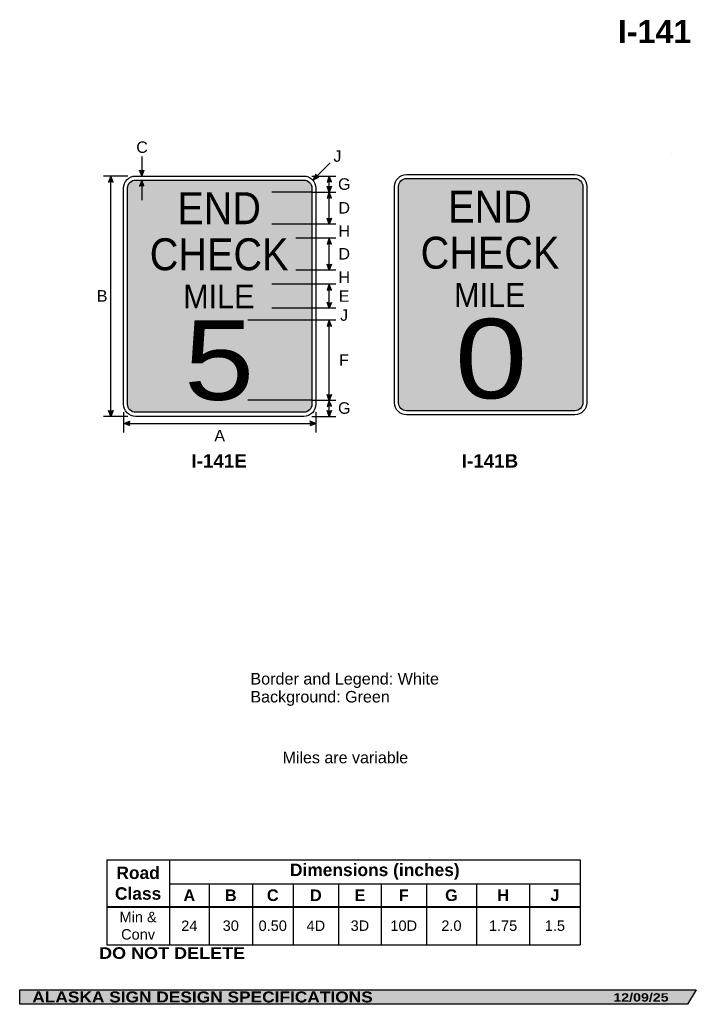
# Model space of a CAD drawing. Header units: feet. Extents: x 7 to 92, y 0 to 123.
import ezdxf
from ezdxf.enums import TextEntityAlignment as Align

# ---------------------------------------------------------------- set-up
doc = ezdxf.new("R2010")
doc.units = ezdxf.units.FT
doc.header["$MEASUREMENT"] = 0
doc.layers.add('Sign', color=7, linetype='Continuous')
doc.styles.add('ARIAL', font='arial.ttf')
doc.styles.add('ARIAL B', font='arialbd.ttf')
doc.styles.add('ARIAL BLACK B', font='ariblk.ttf')
doc.styles.add('ARIAL BLACK BI', font='ariblk.ttf')
doc.styles.add('FHWA SERIES D2000EX', font='txt')

# ---------------------------------------------------------------- blocks, each defined once
blk = doc.blocks.new('*T2')
at = {"color": 0, "linetype": 'ByBlock', "lineweight": -2, "transparency": 16777216}
for p, q in [((0, 0), (59.08694712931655, 0)), ((0, 0), (0, -10.61619393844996)), ((7.839564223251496, 0), (7.839564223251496, -5.858905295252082)), ((59.08694712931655, 0), (59.08694712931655, -10.61619393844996)), ((7.839564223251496, -3.008399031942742), (59.08694712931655, -3.008399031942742)), ((12.78662454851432, -3.008399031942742), (12.78662454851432, -5.858905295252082)), ((18.18782887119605, -3.008399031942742), (18.18782887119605, -5.858905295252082)), ((23.26244993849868, -3.008399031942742), (23.26244993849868, -5.858905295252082)), ((28.94576181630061, -3.008399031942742), (28.94576181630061, -5.858905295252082)), ((34.25858933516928, -3.008399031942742), (34.25858933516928, -5.858905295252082)), ((39.89537702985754, -3.008399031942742), (39.89537702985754, -5.858905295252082)), ((46.15608800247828, -3.008399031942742), (46.15608800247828, -5.858905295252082)), ((52.78617527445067, -3.008399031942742), (52.78617527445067, -5.858905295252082)), ((0, -5.858905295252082), (59.08694712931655, -5.858905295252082)), ((0, -5.903905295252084), (59.08694712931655, -5.903905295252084)), ((7.839564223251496, -5.903905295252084), (7.839564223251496, -10.61619393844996)), ((12.78662454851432, -5.903905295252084), (12.78662454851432, -10.61619393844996)), ((18.18782887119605, -5.903905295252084), (18.18782887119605, -10.61619393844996)), ((23.26244993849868, -5.903905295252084), (23.26244993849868, -10.61619393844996)), ((28.94576181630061, -5.903905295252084), (28.94576181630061, -10.61619393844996)), ((34.25858933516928, -5.903905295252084), (34.25858933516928, -10.61619393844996)), ((39.89537702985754, -5.903905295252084), (39.89537702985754, -10.61619393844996)), ((46.15608800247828, -5.903905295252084), (46.15608800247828, -10.61619393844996)), ((52.78617527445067, -5.903905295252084), (52.78617527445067, -10.61619393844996)), ((0, -10.61619393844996), (59.08694712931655, -10.61619393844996))]:
    blk.add_line(p, q, dxfattribs=at)
at = {"color": 18, "transparency": 16777216, "attachment_point": 5}
for s, insert, char_height, width, style in [('Road Class', (3.919782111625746, -2.940702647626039), 1.55, 7.719564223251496, 'ARIAL B'), ('Dimensions (inches)', (33.46325567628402, -1.504199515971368), 1.55, 51.12738290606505, 'ARIAL B'), ('A', (10.31309438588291, -4.444902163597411), 1.45, 4.827060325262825, 'ARIAL B'), ('B', (15.48722670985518, -4.444902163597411), 1.45, 5.281204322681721, 'ARIAL B'), ('C', (20.72513940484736, -4.444902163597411), 1.45, 4.954621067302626, 'ARIAL B'), ('D', (26.10410587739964, -4.444902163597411), 1.45, 5.563311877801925, 'ARIAL B'), ('E', (31.60217557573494, -4.444902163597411), 1.45, 5.19282751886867, 'ARIAL B'), ('F', (37.07698318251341, -4.444902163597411), 1.45, 5.516787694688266, 'ARIAL B'), ('G', (43.02573251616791, -4.444902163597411), 1.45, 6.140710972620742, 'ARIAL B'), ('H', (49.47113163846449, -4.444902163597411), 1.45, 6.510087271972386, 'ARIAL B'), ('J', (55.93656120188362, -4.444902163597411), 1.45, 6.180771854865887, 'ARIAL B'), ('Min & Conv', (3.919782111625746, -8.24879961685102), 1.3, 7.719564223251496, 'ARIAL'), ('24', (10.31309438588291, -8.24879961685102), 1.3, 4.827060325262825, 'ARIAL'), ('30', (15.48722670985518, -8.24879961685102), 1.3, 5.281204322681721, 'ARIAL'), ('0.50', (20.72513940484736, -8.24879961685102), 1.3, 4.954621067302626, 'ARIAL'), ('4D', (26.10410587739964, -8.24879961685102), 1.3, 5.563311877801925, 'ARIAL'), ('3D', (31.60217557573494, -8.24879961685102), 1.3, 5.19282751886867, 'ARIAL'), ('10D', (37.07698318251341, -8.24879961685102), 1.3, 5.516787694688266, 'ARIAL'), ('2.0', (43.02573251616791, -8.24879961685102), 1.3, 6.140710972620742, 'ARIAL'), ('1.75', (49.47113163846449, -8.24879961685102), 1.3, 6.510087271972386, 'ARIAL'), ('1.5', (55.93656120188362, -8.24879961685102), 1.3, 6.180771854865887, 'ARIAL')]:
    blk.add_mtext(s, dxfattribs=dict(at, insert=insert, char_height=char_height, width=width, style=style))

msp = doc.modelspace()

# ---------------------------------------------------------------- hatches: boundary and pattern name
h = msp.add_hatch(color=256)
h.dxf.hatch_style = 1
edge = h.paths.add_edge_path()
edge.add_line((22.91155288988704, 104.4850490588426), (22.63261928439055, 103.7449020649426))
edge.add_line((22.63261928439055, 103.7449020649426), (22.3556122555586, 104.4913131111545))
edge.add_arc((22.63819264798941, 104.897329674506), 0.4946727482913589, 235.1627615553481, 303.5461345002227)
h = msp.add_hatch(color=256)
h.dxf.hatch_style = 1
edge = h.paths.add_edge_path()
edge.add_line((19.05217789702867, 102.9934534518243), (18.77324429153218, 103.7336004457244))
edge.add_line((18.77324429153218, 103.7336004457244), (18.49623726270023, 102.9871893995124))
edge.add_arc((18.77881765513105, 102.5811728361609), 0.4946727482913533, 56.45386549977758, 124.83723844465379, ccw=False)
h = msp.add_hatch(color=256)
h.dxf.hatch_style = 1
edge = h.paths.add_edge_path()
edge.add_line((44.34375404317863, 103.9898092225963), (44.03752816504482, 103.2605306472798))
edge.add_line((44.03752816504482, 103.2605306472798), (44.75181117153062, 103.6121869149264))
edge.add_arc((44.82569651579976, 104.1013107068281), 0.4946727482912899, 193.0266678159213, 261.41004076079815, ccw=False)
h = msp.add_hatch(color=256)
h.dxf.hatch_style = 1
edge = h.paths.add_edge_path()
edge.add_line((46.31192397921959, 102.9999638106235), (46.03299037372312, 103.7401108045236))
edge.add_line((46.03299037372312, 103.7401108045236), (45.75598334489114, 102.9936997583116))
edge.add_arc((46.03856373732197, 102.5876831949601), 0.4946727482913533, 56.45386549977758, 124.83723844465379, ccw=False)
at = {"true_color": 0x00773b}
h = msp.add_hatch(color=116, dxfattribs=at)
h.dxf.hatch_style = 1
h.paths.add_polyline_path([(55.67359274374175, 103.4326199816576, 0.4136905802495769), (54.67950976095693, 102.4269910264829), (54.67950970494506, 75.43285826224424, 0.4142280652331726), (55.68100317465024, 74.43262320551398), (76.67926891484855, 74.43262314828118, 0.4154398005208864), (77.67950653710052, 75.43801701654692), (77.67950659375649, 102.4323835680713, 0.41507714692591), (76.67536197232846, 103.4326199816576)])
h = msp.add_hatch(color=116, dxfattribs=at)
h.dxf.hatch_style = 1
h.paths.add_polyline_path([(21.85736063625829, 103.2396921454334, 0.4136905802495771), (20.86327765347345, 102.2340631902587), (20.86327759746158, 75.2399304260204, 0.4142280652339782), (21.86477106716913, 74.2396953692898), (42.86303680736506, 74.23969531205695, 0.4154398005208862), (43.86327442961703, 75.24508918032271), (43.86327448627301, 102.2394557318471, 0.4150771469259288), (42.85912986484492, 103.2396921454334)])
at = {"true_color": 0xffffff}
h = msp.add_hatch(color=7, dxfattribs=at)
h.dxf.hatch_style = 1
edge = h.paths.add_edge_path()
edge.add_line((22.91090211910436, 102.4995451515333), (22.63196851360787, 103.2396921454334))
edge.add_line((22.63196851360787, 103.2396921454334), (22.35496148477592, 102.4932810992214))
edge.add_arc((22.63754187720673, 102.0872645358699), 0.4946727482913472, 56.453865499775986, 124.8372384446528, ccw=False)
h = msp.add_hatch(color=256)
h.dxf.hatch_style = 1
edge = h.paths.add_edge_path()
edge.add_line((46.31192397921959, 102.4811428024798), (46.03299037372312, 101.7409958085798))
edge.add_line((46.03299037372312, 101.7409958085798), (45.75598334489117, 102.4874068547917))
edge.add_arc((46.03856373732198, 102.8934234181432), 0.4946727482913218, 235.1627615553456, 303.5461345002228)
h = msp.add_hatch(color=256)
h.dxf.hatch_style = 1
edge = h.paths.add_edge_path()
edge.add_line((46.31192397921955, 100.9973632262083), (46.03299037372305, 101.7375102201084))
edge.add_line((46.03299037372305, 101.7375102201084), (45.7559833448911, 100.9910991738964))
edge.add_arc((46.03856373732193, 100.5850826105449), 0.4946727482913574, 56.45386549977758, 124.8372384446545, ccw=False)
h = msp.add_hatch(color=256)
h.dxf.hatch_style = 1
edge = h.paths.add_edge_path()
edge.add_line((46.31192397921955, 98.48301647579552), (46.03299037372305, 97.74286948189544))
edge.add_line((46.03299037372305, 97.74286948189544), (45.7559833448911, 98.48928052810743))
edge.add_arc((46.03856373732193, 98.89529709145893), 0.4946727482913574, 235.1627615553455, 303.5461345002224)
h = msp.add_hatch(color=256)
h.dxf.hatch_style = 1
edge = h.paths.add_edge_path()
edge.add_line((46.31192397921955, 95.25330564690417), (46.03299037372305, 95.99345264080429))
edge.add_line((46.03299037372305, 95.99345264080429), (45.7559833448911, 95.24704159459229))
edge.add_arc((46.03856373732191, 94.84102503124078), 0.4946727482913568, 56.45386549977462, 124.8372384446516, ccw=False)
h = msp.add_hatch(color=256)
h.dxf.hatch_style = 1
edge = h.paths.add_edge_path()
edge.add_line((46.31192397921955, 92.73895889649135), (46.03299037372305, 91.99881190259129))
edge.add_line((46.03299037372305, 91.99881190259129), (45.7559833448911, 92.74522294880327))
edge.add_arc((46.03856373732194, 93.15123951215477), 0.4946727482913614, 235.1627615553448, 303.5461345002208)
h = msp.add_hatch(color=256)
h.dxf.hatch_style = 1
edge = h.paths.add_edge_path()
edge.add_line((46.31192397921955, 89.47913408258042), (46.03299037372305, 90.21928107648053))
edge.add_line((46.03299037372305, 90.21928107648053), (45.7559833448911, 89.47287003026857))
edge.add_arc((46.03856373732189, 89.06685346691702), 0.4946727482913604, 56.453865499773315, 124.8372384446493, ccw=False)
h = msp.add_hatch(color=256)
h.dxf.hatch_style = 1
edge = h.paths.add_edge_path()
edge.add_line((46.31192397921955, 87.97014699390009), (46.03299037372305, 87.23))
edge.add_line((46.03299037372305, 87.23), (45.7559833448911, 87.976411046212))
edge.add_arc((46.03856373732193, 88.38242760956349), 0.4946727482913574, 235.1627615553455, 303.5461345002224)
h = msp.add_hatch(color=256)
h.dxf.hatch_style = 1
edge = h.paths.add_edge_path()
edge.add_line((46.31192397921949, 84.99345701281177), (46.032990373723, 85.73360400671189))
edge.add_line((46.032990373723, 85.73360400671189), (45.75598334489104, 84.98719296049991))
edge.add_arc((46.03856373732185, 84.5811763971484), 0.4946727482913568, 56.45386549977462, 124.8372384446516, ccw=False)
h = msp.add_hatch(color=256)
h.dxf.hatch_style = 1
edge = h.paths.add_edge_path()
edge.add_line((46.31192397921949, 76.47375100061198), (46.032990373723, 75.7336040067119))
edge.add_line((46.032990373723, 75.7336040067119), (45.75598334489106, 76.48001505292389))
edge.add_arc((46.03856373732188, 76.88603161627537), 0.4946727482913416, 235.1627615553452, 303.5461345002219)
h = msp.add_hatch(color=256)
h.dxf.hatch_style = 1
edge = h.paths.add_edge_path()
edge.add_line((46.31192397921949, 74.99345701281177), (46.032990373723, 75.7336040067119))
edge.add_line((46.032990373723, 75.7336040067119), (45.75598334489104, 74.98719296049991))
edge.add_arc((46.03856373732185, 74.5811763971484), 0.4946727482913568, 56.45386549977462, 124.8372384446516, ccw=False)
h = msp.add_hatch(color=256)
h.dxf.hatch_style = 1
edge = h.paths.add_edge_path()
edge.add_line((19.05217789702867, 74.47984075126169), (18.77324429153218, 73.7396937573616))
edge.add_line((18.77324429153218, 73.7396937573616), (18.49623726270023, 74.48610480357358))
edge.add_arc((18.77881765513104, 74.8921213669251), 0.4946727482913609, 235.1627615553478, 303.546134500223)
h = msp.add_hatch(color=256)
h.dxf.hatch_style = 1
edge = h.paths.add_edge_path()
edge.add_line((46.31192397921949, 74.47463600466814), (46.032990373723, 73.73448901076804))
edge.add_line((46.032990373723, 73.73448901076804), (45.75598334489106, 74.48090005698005))
edge.add_arc((46.03856373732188, 74.88691662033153), 0.4946727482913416, 235.1627615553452, 303.5461345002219)
h = msp.add_hatch(color=256)
h.dxf.hatch_style = 1
edge = h.paths.add_edge_path()
edge.add_line((21.11727908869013, 72.57981300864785), (20.37741095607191, 72.85948545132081))
edge.add_line((20.37741095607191, 72.85948545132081), (21.12409819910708, 73.13574711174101))
edge.add_arc((21.52983242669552, 72.85276148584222), 0.4946727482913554, 145.1055563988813, 213.4889293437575)
h = msp.add_hatch(color=256)
h.dxf.hatch_style = 1
edge = h.paths.add_edge_path()
edge.add_line((43.63233445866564, 72.5798130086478), (44.37220259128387, 72.85948545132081))
edge.add_line((44.37220259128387, 72.85948545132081), (43.62551534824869, 73.13574711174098))
edge.add_arc((43.21978112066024, 72.8527614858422), 0.4946727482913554, -33.488929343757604, 34.894443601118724, ccw=False)
at = {"layer": 'Sign', "true_color": 0x000000}
msp.add_hatch(color=18, dxfattribs=at).paths.add_polyline_path([(7.399373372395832, 2.133735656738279), (91.84195454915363, 2.133735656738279), (90.75006357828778, 0.3343149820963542), (7.402168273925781, 0.3343149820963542)], flags=0)

# ---------------------------------------------------------------- linework, layer by layer
for p, q in [((18.25584577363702, 18.38997444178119), (77.34279290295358, 18.38997444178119)), ((18.25584577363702, 12.53735885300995), (77.34279290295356, 12.53735885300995)), ((18.25584577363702, 12.47922013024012), (77.34279290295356, 12.47922013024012))]:
    msp.add_line(p, q)
for points in [[(22.91155288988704, 104.4850490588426), (22.63261928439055, 103.7449020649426), (22.3556122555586, 104.4913131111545, 0.307560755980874), (22.91155288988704, 104.4850490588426, 4.141293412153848)], [(19.05217789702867, 102.9934534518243), (18.77324429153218, 103.7336004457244), (18.49623726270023, 102.9871893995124, -0.307560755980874), (19.05217789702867, 102.9934534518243, -4.141293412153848)], [(44.34375404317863, 103.9898092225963), (44.03752816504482, 103.2605306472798), (44.75181117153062, 103.6121869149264, -0.307560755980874), (44.34375404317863, 103.9898092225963, -4.141293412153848)], [(46.31192397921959, 102.9999638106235), (46.03299037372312, 103.7401108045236), (45.75598334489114, 102.9936997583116, -0.307560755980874), (46.31192397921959, 102.9999638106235, -4.141293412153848)], [(46.31192397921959, 102.4811428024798), (46.03299037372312, 101.7409958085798), (45.75598334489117, 102.4874068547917, 0.307560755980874), (46.31192397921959, 102.4811428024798, 4.141293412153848)], [(46.31192397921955, 100.9973632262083), (46.03299037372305, 101.7375102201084), (45.7559833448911, 100.9910991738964, -0.307560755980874), (46.31192397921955, 100.9973632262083, -4.141293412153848)], [(46.31192397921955, 98.48301647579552), (46.03299037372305, 97.74286948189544), (45.7559833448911, 98.48928052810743, 0.307560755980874), (46.31192397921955, 98.48301647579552, 4.141293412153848)], [(46.31192397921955, 95.25330564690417), (46.03299037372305, 95.99345264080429), (45.7559833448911, 95.24704159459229, -0.307560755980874), (46.31192397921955, 95.25330564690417, -4.141293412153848)], [(46.31192397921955, 92.73895889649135), (46.03299037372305, 91.99881190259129), (45.7559833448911, 92.74522294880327, 0.307560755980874), (46.31192397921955, 92.73895889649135, 4.141293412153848)], [(46.31192397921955, 89.47913408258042), (46.03299037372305, 90.21928107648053), (45.7559833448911, 89.47287003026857, -0.307560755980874), (46.31192397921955, 89.47913408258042, -4.141293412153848)], [(46.31192397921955, 87.97014699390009), (46.03299037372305, 87.23), (45.7559833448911, 87.976411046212, 0.307560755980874), (46.31192397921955, 87.97014699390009, 4.141293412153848)], [(46.31192397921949, 84.99345701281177), (46.032990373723, 85.73360400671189), (45.75598334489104, 84.98719296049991, -0.307560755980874), (46.31192397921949, 84.99345701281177, -4.141293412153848)], [(46.31192397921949, 76.47375100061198), (46.032990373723, 75.7336040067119), (45.75598334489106, 76.48001505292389, 0.307560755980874), (46.31192397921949, 76.47375100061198, 4.141293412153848)], [(46.31192397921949, 74.99345701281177), (46.032990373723, 75.7336040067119), (45.75598334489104, 74.98719296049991, -0.307560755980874), (46.31192397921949, 74.99345701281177, -4.141293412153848)], [(19.05217789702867, 74.47984075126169), (18.77324429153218, 73.7396937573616), (18.49623726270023, 74.48610480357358, 0.307560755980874), (19.05217789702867, 74.47984075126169, 4.141293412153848)], [(46.31192397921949, 74.47463600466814), (46.032990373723, 73.73448901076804), (45.75598334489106, 74.48090005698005, 0.307560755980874), (46.31192397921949, 74.47463600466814, 4.141293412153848)], [(21.11727908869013, 72.57981300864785), (20.37741095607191, 72.85948545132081), (21.12409819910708, 73.13574711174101, 0.307560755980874), (21.11727908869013, 72.57981300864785, 4.141293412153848)], [(43.63233445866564, 72.5798130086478), (44.37220259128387, 72.85948545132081), (43.62551534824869, 73.13574711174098, -0.307560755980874), (43.63233445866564, 72.5798130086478, -4.141293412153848)]]:
    msp.add_lwpolyline(points, format="xyb")
for points in [[(21.87220259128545, 103.7396937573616), (42.85836037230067, 103.7396937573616, -0.4148931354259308), (44.3632760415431, 102.2396937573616), (44.3632760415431, 75.24613730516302, -0.4151891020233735), (42.86327604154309, 73.73969375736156), (21.86477106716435, 73.73969375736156, -0.41422806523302), (20.36327604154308, 75.23969375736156), (20.36327604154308, 102.2329661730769, -0.4169781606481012)], [(55.68843469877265, 103.9326215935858), (76.67459247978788, 103.9326215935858, -0.4148931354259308), (78.1795081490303, 102.4326215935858), (78.1795081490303, 75.43906514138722, -0.4151891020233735), (76.67950814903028, 73.93262159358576), (55.68100317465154, 73.93262159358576, -0.41422806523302), (54.17950814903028, 75.43262159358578), (54.17950814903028, 102.4258940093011, -0.4169781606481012)]]:
    msp.add_lwpolyline(points, format="xyb", close=True)
at = {"color": 116, "true_color": 0x00773b}
for points in [[(55.68693627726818, 103.4326199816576), (76.67536197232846, 103.4326199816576, -0.4150771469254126), (77.67950659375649, 102.432383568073), (77.67950653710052, 75.43801701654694, -0.4154398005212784), (76.67926891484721, 74.43262314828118), (55.68100317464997, 74.43262320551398, -0.414228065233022), (54.67950970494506, 75.43285826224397), (54.67950976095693, 102.4269910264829, -0.417599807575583)], [(21.87070416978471, 103.2396921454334), (42.859129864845, 103.2396921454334, -0.4150771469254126), (43.86327448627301, 102.2394557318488), (43.86327442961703, 75.24508918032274, -0.4154398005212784), (42.86303680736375, 74.23969531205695), (21.86477106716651, 74.2396953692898, -0.414228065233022), (20.86327759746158, 75.23993042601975), (20.86327765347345, 102.2340631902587, -0.417599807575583)]]:
    msp.add_lwpolyline(points, format="xyb", close=True, dxfattribs=at)
at = {"color": 7, "true_color": 0xffffff}
msp.add_lwpolyline([(22.91090211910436, 102.4995451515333), (22.63196851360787, 103.2396921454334), (22.35496148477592, 102.4932810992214, -0.307560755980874), (22.91090211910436, 102.4995451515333, -4.141293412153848)], format="xyb", dxfattribs=at)
at = {"layer": 'Sign', "color": 18, "lineweight": -3, "true_color": 0x000000}
for p, q in [((22.63261928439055, 106.1771937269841), (22.63261928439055, 103.7396937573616)), ((44.03752816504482, 103.2605306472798), (46.15884850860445, 105.3818509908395)), ((20.8774109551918, 103.7396937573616), (17.8774109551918, 103.7396937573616)), ((18.77324429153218, 73.73448544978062), (18.77324429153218, 103.7344854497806)), ((43.87220258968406, 103.7396937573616), (46.87220258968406, 103.7396937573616)), ((46.03299037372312, 101.7409958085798), (46.03299037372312, 103.7409958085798)), ((43.87220258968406, 101.7396973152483), (46.87220258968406, 101.7396973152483)), ((46.03299037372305, 97.7383952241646), (46.03299037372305, 101.7383952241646)), ((46.87220258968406, 97.74864583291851), (43.87220258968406, 97.74864583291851)), ((46.87220258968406, 95.99433764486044), (43.87220258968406, 95.99433764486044)), ((46.03299037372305, 91.99881190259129), (46.03299037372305, 95.99881190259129)), ((46.87220258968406, 91.97), (43.87220258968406, 91.97)), ((46.87220258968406, 90.22146816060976), (43.87220258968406, 90.22146816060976)), ((46.03299037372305, 87.22016608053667), (46.03299037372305, 90.22016608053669)), ((46.87220258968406, 87.23), (43.87220258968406, 87.23)), ((46.87220258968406, 85.73318691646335), (43.87220258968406, 85.73318691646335)), ((46.032990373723, 75.73448901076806), (46.032990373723, 85.73448901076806)), ((43.87220258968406, 75.73969734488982), (46.87220258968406, 75.73969734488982)), ((46.03299037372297, 73.73974659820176), (46.03299037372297, 75.73974659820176)), ((20.37220259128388, 74.2396937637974), (20.37220259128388, 71.7396937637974)), ((44.37220259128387, 74.2396937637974), (44.37220259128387, 71.7396937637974)), ((20.8774109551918, 73.7396937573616), (17.8774109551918, 73.7396937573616)), ((20.37741095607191, 72.85948545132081), (44.37741095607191, 72.85948545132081)), ((43.87220258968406, 73.7396937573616), (46.87220258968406, 73.7396937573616))]:
    msp.add_line(p, q, dxfattribs=at)
at = {"layer": 'Sign'}
msp.add_line((88.75098419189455, 106.5637715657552), (88.75098419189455, 106.5637715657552), dxfattribs=at)
at = {"layer": 'Sign', "color": 250, "lineweight": -3, "true_color": 0x1f1a17}
msp.add_line((88.75098419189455, 106.5637715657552), (88.75098419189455, 106.5637715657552), dxfattribs=at)
at = {"layer": 'Sign', "color": 7, "lineweight": -3, "true_color": 0xffffff}
for p, q in [((22.63196851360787, 103.2396921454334), (22.63262315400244, 100.7457854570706)), ((43.87220259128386, 101.7397993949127), (38.87220259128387, 101.7397993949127)), ((43.87220259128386, 97.74761189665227), (38.87220259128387, 97.74761189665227)), ((43.87220259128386, 95.9950077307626), (41.87220259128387, 95.9950077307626)), ((43.87220259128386, 91.97157023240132), (41.87220259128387, 91.97157023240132)), ((43.87220259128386, 90.2215702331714), (38.87220259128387, 90.2215702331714)), ((43.87220259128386, 87.22938273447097), (38.87220259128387, 87.22938273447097)), ((43.87220259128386, 85.73459106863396), (35.87220259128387, 85.73459106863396)), ((43.87220259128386, 75.7397994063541), (35.87220259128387, 75.7397994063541))]:
    msp.add_line(p, q, dxfattribs=at)
at = {"layer": 'Sign', "color": 250, "lineweight": -3, "true_color": 0x1f1a17}
msp.add_lwpolyline([(7.399373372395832, 2.133735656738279), (91.84195454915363, 2.133735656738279), (90.75006357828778, 0.3343149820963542), (7.402168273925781, 0.3343149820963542)], close=True, dxfattribs=at)

# ---------------------------------------------------------------- block references
msp.add_blockref('*T2', (18.25584577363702, 18.38997444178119))

# ---------------------------------------------------------------- texts
at = {"layer": 'Sign', "color": 18, "true_color": 0x000000}
for s, height, style, p, p2 in [('I-141', 2.876726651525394, 'ARIAL B', (82.05422393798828, 120.3452796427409), (91.21422394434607, 120.3452796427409)), ('C', 1.427342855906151, 'ARIAL', (21.95034150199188, 106.6272994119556), (23.39034155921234, 106.6272994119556)), ('J', 1.431640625, 'ARIAL', (46.55450815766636, 105.5231327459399), (47.55450815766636, 105.5231327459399)), ('G', 1.435630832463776, 'ARIAL', (47.12950815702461, 102.0201660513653), (48.68950809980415, 102.0201660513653)), ('D', 1.427342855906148, 'ARIAL', (47.17926575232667, 99.05839522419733), (48.61926580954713, 99.05839522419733)), ('H', 1.427342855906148, 'ARIAL', (47.17926575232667, 96.16896608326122), (48.61926580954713, 96.16896608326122)), ('D', 1.427342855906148, 'ARIAL', (47.17926575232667, 93.31881190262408), (48.61926580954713, 93.31881190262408)), ('H', 1.427342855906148, 'ARIAL', (47.17926575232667, 90.39813275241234), (48.61926580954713, 90.39813275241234)), ('B', 1.438096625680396, 'ARIAL', (17.01284150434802, 88.05448544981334), (18.35284149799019, 88.05448544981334)), ('E', 1.438096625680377, 'ARIAL', (47.22093241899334, 88.0401660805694), (48.5609324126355, 88.0401660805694)), ('J', 1.43164062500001, 'ARIAL', (47.38810348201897, 85.66896608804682), (48.38810348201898, 85.66896608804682)), ('F', 1.429672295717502, 'ARIAL', (47.27093241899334, 80.05448901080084), (48.49093244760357, 80.05448901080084)), ('G', 1.435630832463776, 'ARIAL', (47.12950815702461, 74.06058350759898), (48.68950809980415, 74.06058350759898)), ('A', 1.434945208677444, 'ARIAL', (31.68992899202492, 70.60646609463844), (33.02992898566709, 70.60646609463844)), ('I-141E', 1.678020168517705, 'ARIAL B', (28.84074535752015, 67.33835035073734), (35.74741227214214, 67.33835035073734)), ('I-141B', 1.674997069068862, 'ARIAL B', (62.58450819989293, 67.33835035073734), (69.60784174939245, 67.33835035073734)), ('Border and Legend: White', 1.443374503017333, 'ARIAL', (36.18799591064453, 40.25793208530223), (59.72799658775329, 40.25793208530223)), ('Background: Green', 1.436283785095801, 'ARIAL', (36.18799591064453, 38.01793208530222), (53.58799592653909, 38.01793208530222)), ('Miles are variable', 1.432293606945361, 'ARIAL', (40.20132843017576, 30.42873593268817), (55.88132849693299, 30.42873593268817))]:
    msp.add_text(s, height=height, dxfattribs=dict(at, style=style)).set_placement(p, p2, align=Align.ALIGNED)
at = {"layer": 'Sign', "color": 7, "true_color": 0xffffff}
for s, height, style, p, p2 in [('END', 3.995366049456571, 'FHWA SERIES D2000EX', (27.07186925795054, 97.72754939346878), (37.50586927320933, 97.72754939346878)), ('END', 3.995366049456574, 'FHWA SERIES D2000EX', (60.87917481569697, 97.92047722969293), (71.31317483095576, 97.92047722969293)), ('CHECK', 3.988927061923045, 'FHWA SERIES D2000EX', (23.63086925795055, 91.9775494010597), (40.94686924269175, 91.9775494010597)), ('CHECK', 3.988927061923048, 'FHWA SERIES D2000EX', (57.43817481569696, 92.17047723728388), (74.75417480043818, 92.17047723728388)), ('MILE', 2.984120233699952, 'FHWA SERIES D2000EX', (27.80970259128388, 87.20854940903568), (36.70136932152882, 87.20854940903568)), ('MILE', 2.984120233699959, 'FHWA SERIES D2000EX', (61.6170081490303, 87.40147724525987), (70.50867487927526, 87.40147724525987)), ('5', 9.923913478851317, 'FHWA SERIES D2000EX', (27.91561925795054, 75.79004941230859), (36.66211927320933, 75.79004941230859)), ('0', 9.925910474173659, 'FHWA SERIES D2000EX', (61.72292481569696, 75.98297724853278), (70.74709155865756, 75.98297724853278)), ('DO NOT DELETE', 1.449216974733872, 'ARIAL BLACK B', (17.30663299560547, 6.007648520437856), (35.52663167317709, 6.007648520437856)), ('ALASKA SIGN DESIGN SPECIFICATIONS', 1.370356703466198, 'ARIAL BLACK BI', (8.970644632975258, 0.5676448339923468), (51.45731099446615, 0.5676448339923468)), ('12/09/25', 1.044763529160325, 'ARIAL BLACK BI', (81.48486837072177, 0.6730860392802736), (88.38486870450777, 0.6730860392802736))]:
    msp.add_text(s, height=height, dxfattribs=dict(at, style=style)).set_placement(p, p2, align=Align.ALIGNED)

doc.saveas('drawing.dxf')
